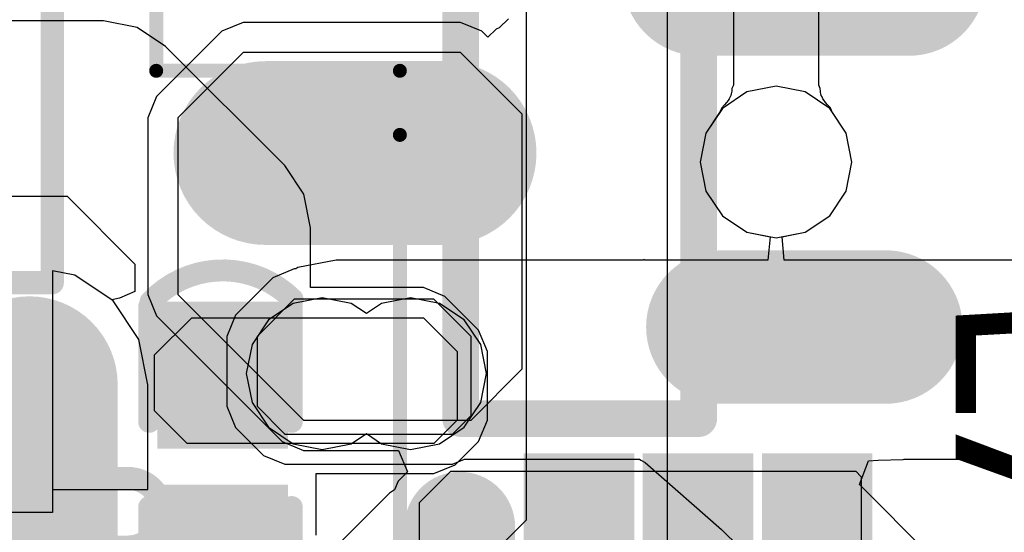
# Model space of a CAD drawing. Header units: millimetres. Extents: x 0 to 11.7, y 0 to 8.3.
# Tile 44 of 46: x 5.59 to 5.801, y 3.546 to 3.656. Entities that reach past the tile are written whole.
import ezdxf

# ---------------------------------------------------------------- set-up
doc = ezdxf.new("R2010")
doc.units = ezdxf.units.MM
doc.header["$MEASUREMENT"] = 0
for name, color, linetype in [('BottomLayer', 5, 'Continuous'), ('BottomOverlay', 54, 'Continuous'), ('BottomPaste', 16, 'Continuous'), ('BottomSolder', 6, 'Continuous'), ('ConnectLayer', 7, 'Continuous'), ('MidLayer1', 16, 'Continuous'), ('MidLayer2', 76, 'Continuous'), ('MultiLayer', 9, 'Continuous'), ('PadHoleLayer', 156, 'Continuous'), ('TopLayer', 1, 'Continuous'), ('TopOverlay', 2, 'Continuous'), ('TopPaste', 8, 'Continuous'), ('TopSolder', 216, 'Continuous')]:
    doc.layers.add(name, color=color, linetype=linetype)

# ---------------------------------------------------------------- blocks, each defined once
blk = doc.blocks.new('C0402_28')
at = {"layer": 'TopLayer'}
for points in [[(-0.0084, 0.03347), (-0.0084, 0.00985), (0.01168, 0.03347), (0.01168, 0.00985)], [(-0.0084, -0.0059), (-0.0084, -0.02952), (0.01168, -0.0059), (0.01168, -0.02952)]]:
    blk.add_solid(points, dxfattribs=at)
at = {"layer": 'TopOverlay', "const_width": 0.00472}
for points in [[(-0.01387, 0.03746, -0.424007), (0.01664, 0.03797)], [(0.01615, -0.03252, -0.424007), (-0.01436, -0.03303)]]:
    blk.add_lwpolyline(points, format="xyb", dxfattribs=at)
at = {"layer": 'TopOverlay', "const_width": 0.00236}
for points in [[(0.01546, 0.03797, 1), (0.01782, 0.03797, 1)], [(-0.01535, 0.03644, 1), (-0.01299, 0.03644, 1)], [(-0.01505, 0.03746, 1), (-0.01269, 0.03746, 1)], [(0.01527, 0.03644, 1), (0.01763, 0.03644, 1)], [(-0.01535, 0.01163, 1), (-0.01299, 0.01163, 1)], [(0.01527, 0.01163, 1), (0.01763, 0.01163, 1)], [(-0.01535, -0.00669, 1), (-0.01299, -0.00669, 1)], [(0.01527, -0.00669, 1), (0.01763, -0.00669, 1)], [(-0.01535, -0.03149, 1), (-0.01299, -0.03149, 1)], [(0.01527, -0.03149, 1), (0.01763, -0.03149, 1)], [(-0.01554, -0.03303, 1), (-0.01318, -0.03303, 1)], [(0.01497, -0.03252, 1), (0.01733, -0.03252, 1)]]:
    blk.add_lwpolyline(points, format="xyb", close=True, dxfattribs=at)
at = {"layer": 'TopOverlay', "const_width": 0.00472}
for points in [[(-0.01417, 0.01163), (-0.01417, 0.03644)], [(0.01645, 0.01163), (0.01645, 0.03644)], [(-0.01417, -0.03149), (-0.01417, -0.00669)], [(0.01645, -0.03149), (0.01645, -0.00669)]]:
    blk.add_lwpolyline(points, dxfattribs=at)
at = {"layer": 'TopPaste'}
for points in [[(-0.0084, 0.03347), (-0.0084, 0.00985), (0.01168, 0.03347), (0.01168, 0.00985)], [(-0.0084, -0.0059), (-0.0084, -0.02952), (0.01168, -0.0059), (0.01168, -0.02952)]]:
    blk.add_solid(points, dxfattribs=at)
at = {"layer": 'TopSolder'}
for points in [[(-0.0124, 0.03747), (-0.0124, 0.00585), (0.01568, 0.03747), (0.01568, 0.00585)], [(-0.0124, -0.0019), (-0.0124, -0.03352), (0.01568, -0.0019), (0.01568, -0.03352)]]:
    blk.add_solid(points, dxfattribs=at)
blk = doc.blocks.new('____23_B_37')
at = {"layer": 'BottomLayer'}
for points, const_width in [([(0.0145, 0.0748), (-0.0205, 0.0748)], 0.025), ([(0.1128, 0.0374), (0.0743, 0.0374)], 0.0315), ([(0.0195, 0), (-0.0255, 0)], 0.025)]:
    blk.add_lwpolyline(points, dxfattribs=dict(at, const_width=const_width))
for points, const_width in [([(-0.02675, 0.0748, 1), (-0.01425, 0.0748, 1)], 0.0125), ([(0.00825, 0.0748, 1), (0.02075, 0.0748, 1)], 0.0125), ([(0.06643, 0.0374, 1), (0.08217, 0.0374, 1)], 0.01575), ([(0.10493, 0.0374, 1), (0.12068, 0.0374, 1)], 0.01575), ([(-0.03175, 0, 1), (-0.01925, 0, 1)], 0.0125), ([(0.01325, 0, 1), (0.02575, 0, 1)], 0.0125)]:
    blk.add_lwpolyline(points, format="xyb", close=True, dxfattribs=dict(at, const_width=const_width))
at = {"layer": 'BottomOverlay', "const_width": 0.00787}
for points in [[(0.01969, 0.09449), (0.01969, -0.01969)], [(0.07087, 0.09449), (0.01969, 0.09449)], [(0.07087, 0.09449), (0.07087, -0.01969)], [(0.07087, -0.01969), (0.01969, -0.01969)]]:
    blk.add_lwpolyline(points, dxfattribs=at)
at = {"layer": 'BottomOverlay', "const_width": 0.00394}
for points in [[(0.01772, 0.09449, 1), (0.02165, 0.09449, 1)], [(0.01772, 0.09449, 1), (0.02165, 0.09449, 1)], [(0.0689, 0.09449, 1), (0.07283, 0.09449, 1)], [(0.0689, 0.09449, 1), (0.07283, 0.09449, 1)], [(0.01772, -0.01969, 1), (0.02165, -0.01969, 1)], [(0.01772, -0.01969, 1), (0.02165, -0.01969, 1)], [(0.0689, -0.01969, 1), (0.07283, -0.01969, 1)], [(0.0689, -0.01969, 1), (0.07283, -0.01969, 1)]]:
    blk.add_lwpolyline(points, format="xyb", close=True, dxfattribs=at)
at = {"layer": 'BottomPaste'}
for points, const_width in [([(0.0145, 0.0748), (-0.0205, 0.0748)], 0.025), ([(0.1128, 0.0374), (0.0743, 0.0374)], 0.0315), ([(0.0195, 0), (-0.0255, 0)], 0.025)]:
    blk.add_lwpolyline(points, dxfattribs=dict(at, const_width=const_width))
for points, const_width in [([(-0.02675, 0.0748, 1), (-0.01425, 0.0748, 1)], 0.0125), ([(0.00825, 0.0748, 1), (0.02075, 0.0748, 1)], 0.0125), ([(0.06643, 0.0374, 1), (0.08217, 0.0374, 1)], 0.01575), ([(0.10493, 0.0374, 1), (0.12068, 0.0374, 1)], 0.01575), ([(-0.03175, 0, 1), (-0.01925, 0, 1)], 0.0125), ([(0.01325, 0, 1), (0.02575, 0, 1)], 0.0125)]:
    blk.add_lwpolyline(points, format="xyb", close=True, dxfattribs=dict(at, const_width=const_width))
at = {"layer": 'BottomSolder'}
for points, const_width in [([(0.0145, 0.0748), (-0.0205, 0.0748)], 0.033), ([(0.1128, 0.0374), (0.0743, 0.0374)], 0.0395), ([(0.0195, 0), (-0.0255, 0)], 0.033)]:
    blk.add_lwpolyline(points, dxfattribs=dict(at, const_width=const_width))
for points, const_width in [([(-0.02875, 0.0748, 1), (-0.01225, 0.0748, 1)], 0.0165), ([(0.00625, 0.0748, 1), (0.02275, 0.0748, 1)], 0.0165), ([(0.06443, 0.0374, 1), (0.08417, 0.0374, 1)], 0.01975), ([(0.10293, 0.0374, 1), (0.12268, 0.0374, 1)], 0.01975), ([(-0.03375, 0, 1), (-0.01725, 0, 1)], 0.0165), ([(0.01125, 0, 1), (0.02775, 0, 1)], 0.0165)]:
    blk.add_lwpolyline(points, format="xyb", close=True, dxfattribs=dict(at, const_width=const_width))
blk = doc.blocks.new('USB_TYPE_C_16PIN_A_55')
at = {"layer": 'BottomLayer', "const_width": 0.03}
blk.add_lwpolyline([(0.12228, 0.17164), (0.06728, 0.17164)], dxfattribs=at)
at = {"layer": 'BottomLayer', "const_width": 0.015}
blk.add_lwpolyline([(0.05978, 0.17164, 1), (0.07478, 0.17164, 1)], format="xyb", close=True, dxfattribs=at)
at = {"layer": 'BottomSolder', "const_width": 0.038}
blk.add_lwpolyline([(0.12228, 0.17164), (0.06728, 0.17164)], dxfattribs=at)
at = {"layer": 'BottomSolder', "const_width": 0.019}
blk.add_lwpolyline([(0.05778, 0.17164, 1), (0.07678, 0.17164, 1)], format="xyb", close=True, dxfattribs=at)
at = {"layer": 'MidLayer1', "const_width": 0.03}
blk.add_lwpolyline([(0.12228, 0.17164), (0.06728, 0.17164)], dxfattribs=at)
at = {"layer": 'MidLayer1', "const_width": 0.015}
blk.add_lwpolyline([(0.05978, 0.17164, 1), (0.07478, 0.17164, 1)], format="xyb", close=True, dxfattribs=at)
at = {"layer": 'MidLayer2', "const_width": 0.03}
blk.add_lwpolyline([(0.12228, 0.17164), (0.06728, 0.17164)], dxfattribs=at)
at = {"layer": 'MidLayer2', "const_width": 0.015}
blk.add_lwpolyline([(0.05978, 0.17164, 1), (0.07478, 0.17164, 1)], format="xyb", close=True, dxfattribs=at)
at = {"layer": 'MultiLayer', "const_width": 0.03}
blk.add_lwpolyline([(0.12228, 0.17164), (0.06728, 0.17164)], dxfattribs=at)
at = {"layer": 'MultiLayer', "const_width": 0.015}
blk.add_lwpolyline([(0.05978, 0.17164, 1), (0.07478, 0.17164, 1)], format="xyb", close=True, dxfattribs=at)
at = {"layer": 'PadHoleLayer', "const_width": 0.00492}
blk.add_lwpolyline([(0.10216, 0.19281), (0.10216, 0.15048, -1), (0.0874, 0.15048), (0.0874, 0.19281, -1)], format="xyb", close=True, dxfattribs=at)
at = {"layer": 'TopLayer', "const_width": 0.03}
blk.add_lwpolyline([(0.12228, 0.17164), (0.06728, 0.17164)], dxfattribs=at)
at = {"layer": 'TopLayer', "const_width": 0.015}
blk.add_lwpolyline([(0.05978, 0.17164, 1), (0.07478, 0.17164, 1)], format="xyb", close=True, dxfattribs=at)
at = {"layer": 'TopOverlay', "const_width": 0.005}
for points in [[(0.04537, 0.17657), (-0.02549, 0.17657)], [(0.04537, 0.15983), (0.04537, 0.17657)]]:
    blk.add_lwpolyline(points, dxfattribs=at)
at = {"layer": 'TopOverlay', "const_width": 0.0025}
blk.add_lwpolyline([(0.04412, 0.17657, 1), (0.04662, 0.17657, 1)], format="xyb", close=True, dxfattribs=at)
blk.add_lwpolyline([(0.04412, 0.17657, 1), (0.04662, 0.17657, 1)], format="xyb", close=True, dxfattribs=at)
at = {"layer": 'TopSolder', "const_width": 0.038}
blk.add_lwpolyline([(0.12228, 0.17164), (0.06728, 0.17164)], dxfattribs=at)
at = {"layer": 'TopSolder', "const_width": 0.019}
blk.add_lwpolyline([(0.05778, 0.17164, 1), (0.07678, 0.17164, 1)], format="xyb", close=True, dxfattribs=at)
blk = doc.blocks.new('AO4401_1_B_61')
at = {"layer": 'BottomLayer'}
for points, const_width in [([(-0.04637, 0.05976), (-0.04637, 0.07551)], 0.01575), ([(-0.01254, 0.0052), (-0.00466, 0.0052)], 0.06299)]:
    blk.add_lwpolyline(points, dxfattribs=dict(at, const_width=const_width))
for points, const_width in [([(-0.05031, 0.07551, 1), (-0.04243, 0.07551, 1)], 0.00787), ([(-0.05031, 0.05976, 1), (-0.04243, 0.05976, 1)], 0.00787), ([(-0.02829, 0.0052, 1), (0.00321, 0.0052, 1)], 0.0315), ([(-0.02041, 0.0052, 1), (0.01108, 0.0052, 1)], 0.0315)]:
    blk.add_lwpolyline(points, format="xyb", close=True, dxfattribs=dict(at, const_width=const_width))
for points in [[(-0.02866, 0.08732), (-0.02866, 0.04795), (-0.01291, 0.08732), (-0.01291, 0.04795)], [(-0.00306, 0.08732), (-0.00306, 0.04795), (0.01268, 0.08732), (0.01268, 0.04795)], [(0.02253, 0.08732), (0.02253, 0.04795), (0.03827, 0.08732), (0.03827, 0.04795)], [(-0.0385, -0.08649), (-0.0385, -0.04711), (-0.05425, -0.08649), (-0.05425, -0.04711)], [(-0.01291, -0.08649), (-0.01291, -0.04711), (-0.02866, -0.08649), (-0.02866, -0.04711)], [(0.01268, -0.08649), (0.01268, -0.04711), (-0.00306, -0.08649), (-0.00306, -0.04711)], [(0.03827, -0.08649), (0.03827, -0.04711), (0.02253, -0.08649), (0.02253, -0.04711)]]:
    blk.add_solid(points, dxfattribs=at)
at = {"layer": 'BottomOverlay'}
for points, const_width in [([(-0.0706, -0.0648), (-0.0706, 0.0662)], 0.006), ([(-0.0706, 0.0662), (-0.06, 0.0662)], 0.00598), ([(0.0478, 0.0662), (0.0584, 0.0662)], 0.00598), ([(0.0584, -0.0648), (0.0584, 0.0662)], 0.006), ([(-0.0706, -0.0648), (-0.06, -0.0648)], 0.00598), ([(0.0478, -0.0648), (0.0584, -0.0648)], 0.00598)]:
    blk.add_lwpolyline(points, dxfattribs=dict(at, const_width=const_width))
for points, const_width in [([(-0.0721, 0.0662, 1), (-0.0691, 0.0662, 1)], 0.003), ([(-0.0721, 0.0662, 1), (-0.0691, 0.0662, 1)], 0.00299), ([(-0.0615, 0.0662, 1), (-0.0585, 0.0662, 1)], 0.00299), ([(0.0463, 0.0662, 1), (0.0493, 0.0662, 1)], 0.00299), ([(0.0569, 0.0662, 1), (0.0599, 0.0662, 1)], 0.003), ([(0.0569, 0.0662, 1), (0.0599, 0.0662, 1)], 0.00299), ([(0.08412, -0.04, 1), (0.07588, -0.04, 1)], 0.00984), ([(0.07342, -0.04, 1), (0.07834, -0.04, 1)], 0.00492), ([(0.08166, -0.04, 1), (0.08658, -0.04, 1)], 0.00492), ([(-0.0721, -0.0648, 1), (-0.0691, -0.0648, 1)], 0.003), ([(-0.0721, -0.0648, 1), (-0.0691, -0.0648, 1)], 0.00299), ([(-0.0615, -0.0648, 1), (-0.0585, -0.0648, 1)], 0.00299), ([(0.0463, -0.0648, 1), (0.0493, -0.0648, 1)], 0.00299), ([(0.0569, -0.0648, 1), (0.0599, -0.0648, 1)], 0.003), ([(0.0569, -0.0648, 1), (0.0599, -0.0648, 1)], 0.00299)]:
    blk.add_lwpolyline(points, format="xyb", close=True, dxfattribs=dict(at, const_width=const_width))
at = {"layer": 'BottomPaste'}
for points, const_width in [([(-0.04637, 0.05976), (-0.04637, 0.07551)], 0.01575), ([(-0.01254, 0.0052), (-0.00466, 0.0052)], 0.06299)]:
    blk.add_lwpolyline(points, dxfattribs=dict(at, const_width=const_width))
for points, const_width in [([(-0.05031, 0.07551, 1), (-0.04243, 0.07551, 1)], 0.00787), ([(-0.05031, 0.05976, 1), (-0.04243, 0.05976, 1)], 0.00787), ([(-0.02829, 0.0052, 1), (0.00321, 0.0052, 1)], 0.0315), ([(-0.02041, 0.0052, 1), (0.01108, 0.0052, 1)], 0.0315)]:
    blk.add_lwpolyline(points, format="xyb", close=True, dxfattribs=dict(at, const_width=const_width))
for points in [[(-0.02866, 0.08732), (-0.02866, 0.04795), (-0.01291, 0.08732), (-0.01291, 0.04795)], [(-0.00306, 0.08732), (-0.00306, 0.04795), (0.01268, 0.08732), (0.01268, 0.04795)], [(0.02253, 0.08732), (0.02253, 0.04795), (0.03827, 0.08732), (0.03827, 0.04795)], [(-0.0385, -0.08649), (-0.0385, -0.04711), (-0.05425, -0.08649), (-0.05425, -0.04711)], [(-0.01291, -0.08649), (-0.01291, -0.04711), (-0.02866, -0.08649), (-0.02866, -0.04711)], [(0.01268, -0.08649), (0.01268, -0.04711), (-0.00306, -0.08649), (-0.00306, -0.04711)], [(0.03827, -0.08649), (0.03827, -0.04711), (0.02253, -0.08649), (0.02253, -0.04711)]]:
    blk.add_solid(points, dxfattribs=at)
at = {"layer": 'BottomSolder'}
for points, const_width in [([(-0.04637, 0.05976), (-0.04637, 0.07551)], 0.02375), ([(-0.01254, 0.0052), (-0.00466, 0.0052)], 0.07099)]:
    blk.add_lwpolyline(points, dxfattribs=dict(at, const_width=const_width))
for points, const_width in [([(-0.05231, 0.07551, 1), (-0.04043, 0.07551, 1)], 0.01187), ([(-0.05231, 0.05976, 1), (-0.04043, 0.05976, 1)], 0.01187), ([(-0.03028, 0.0052, 1), (0.00521, 0.0052, 1)], 0.0355), ([(-0.02241, 0.0052, 1), (0.01308, 0.0052, 1)], 0.0355)]:
    blk.add_lwpolyline(points, format="xyb", close=True, dxfattribs=dict(at, const_width=const_width))
for points in [[(-0.03266, 0.09132), (-0.03266, 0.04395), (-0.00891, 0.09132), (-0.00891, 0.04395)], [(-0.00706, 0.09132), (-0.00706, 0.04395), (0.01668, 0.09132), (0.01668, 0.04395)], [(0.01853, 0.09132), (0.01853, 0.04395), (0.04227, 0.09132), (0.04227, 0.04395)], [(-0.0345, -0.09048), (-0.0345, -0.04312), (-0.05825, -0.09048), (-0.05825, -0.04312)], [(-0.00891, -0.09048), (-0.00891, -0.04312), (-0.03266, -0.09048), (-0.03266, -0.04312)], [(0.01668, -0.09048), (0.01668, -0.04312), (-0.00706, -0.09048), (-0.00706, -0.04312)], [(0.04227, -0.09048), (0.04227, -0.04312), (0.01853, -0.09048), (0.01853, -0.04312)]]:
    blk.add_solid(points, dxfattribs=at)

msp = doc.modelspace()

# ---------------------------------------------------------------- linework, layer by layer
at = {"layer": 'BottomLayer'}
for p, q in [((5.63758, 3.64886), (5.62358, 3.63486)), ((5.68432, 3.64886), (5.63758, 3.64886)), ((5.69758, 3.6356), (5.68432, 3.64886)), ((5.62358, 3.63486), (5.62358, 3.59686)), ((5.69758, 3.58086), (5.69758, 3.6356)), ((5.62358, 3.59686), (5.65058, 3.56986)), ((5.68658, 3.56986), (5.69758, 3.58086)), ((5.65058, 3.56986), (5.68658, 3.56986)), ((5.67551, 3.55217), (5.68219, 3.55886)), ((5.68219, 3.55886), (5.76922, 3.55886)), ((5.76922, 3.55886), (5.77041, 3.55767)), ((5.77041, 3.55767), (5.77041, 3.51947)), ((5.67551, 3.52477), (5.67551, 3.55217))]:
    msp.add_line(p, q, dxfattribs=at)
at = {"layer": 'ConnectLayer'}
for p, q in [((5.76128, 3.64183), (5.76128, 3.71067)), ((5.74293, 3.70687), (5.74293, 3.64183)), ((5.72875, 3.53907), (5.72875, 3.69691)), ((5.6984, 3.6874), (5.6984, 3.54836)), ((5.69461, 3.65615), (5.69263, 3.65418)), ((5.60758, 3.65572), (5.51689, 3.65572)), ((5.61479, 3.65429), (5.60758, 3.65572)), ((5.62091, 3.6502), (5.61479, 3.65429)), ((5.63758, 3.65535), (5.63298, 3.65345)), ((5.68432, 3.65535), (5.63758, 3.65535)), ((5.68891, 3.65345), (5.68432, 3.65535)), ((5.69198, 3.65392), (5.69018, 3.65218)), ((5.69263, 3.65418), (5.69198, 3.65392)), ((5.63298, 3.65345), (5.61898, 3.63945)), ((5.69018, 3.65218), (5.68891, 3.65345)), ((5.64655, 3.62456), (5.62091, 3.6502)), ((5.74262, 3.64116), (5.74259, 3.64057)), ((5.74293, 3.64183), (5.74262, 3.64116)), ((5.75211, 3.64164), (5.74586, 3.6404)), ((5.75211, 3.64164), (5.74586, 3.6404)), ((5.75835, 3.6404), (5.75211, 3.64164)), ((5.75835, 3.6404), (5.75211, 3.64164)), ((5.76159, 3.64116), (5.76128, 3.64183)), ((5.76162, 3.64057), (5.76159, 3.64116)), ((5.61898, 3.63945), (5.61708, 3.63486)), ((5.74586, 3.6404), (5.74057, 3.63686)), ((5.74586, 3.6404), (5.74057, 3.63686)), ((5.74224, 3.63932), (5.74204, 3.63895)), ((5.74238, 3.63966), (5.74224, 3.63932)), ((5.74248, 3.63997), (5.74238, 3.63966)), ((5.74255, 3.64027), (5.74248, 3.63997)), ((5.74259, 3.64057), (5.74255, 3.64027)), ((5.76364, 3.63686), (5.75835, 3.6404)), ((5.76364, 3.63686), (5.75835, 3.6404)), ((5.76166, 3.64027), (5.76162, 3.64057)), ((5.76173, 3.63997), (5.76166, 3.64027)), ((5.76183, 3.63966), (5.76173, 3.63997)), ((5.76198, 3.63932), (5.76183, 3.63966)), ((5.76217, 3.63895), (5.76198, 3.63932)), ((5.74043, 3.63697), (5.74012, 3.63619)), ((5.74105, 3.63762), (5.74043, 3.63697)), ((5.74145, 3.6381), (5.74105, 3.63762)), ((5.74178, 3.63854), (5.74145, 3.6381)), ((5.74204, 3.63895), (5.74178, 3.63854)), ((5.76243, 3.63854), (5.76217, 3.63895)), ((5.76276, 3.6381), (5.76243, 3.63854)), ((5.76317, 3.63762), (5.76276, 3.6381)), ((5.76379, 3.63697), (5.76317, 3.63762)), ((5.76409, 3.63619), (5.76379, 3.63697)), ((5.61708, 3.63486), (5.61708, 3.59686)), ((5.74057, 3.63686), (5.73703, 3.63157)), ((5.74057, 3.63686), (5.73703, 3.63157)), ((5.74012, 3.63619), (5.73703, 3.63157)), ((5.76718, 3.63157), (5.76364, 3.63686)), ((5.76718, 3.63157), (5.76364, 3.63686)), ((5.76718, 3.63157), (5.76409, 3.63619)), ((5.73703, 3.63157), (5.73579, 3.62533)), ((5.73703, 3.63157), (5.73579, 3.62533)), ((5.73703, 3.63157), (5.73579, 3.62533)), ((5.76842, 3.62533), (5.76718, 3.63157)), ((5.76842, 3.62533), (5.76718, 3.63157)), ((5.76842, 3.62533), (5.76718, 3.63157)), ((5.65064, 3.61844), (5.64655, 3.62456)), ((5.73579, 3.62533), (5.73703, 3.61909)), ((5.73579, 3.62533), (5.73703, 3.61909)), ((5.73579, 3.62533), (5.73703, 3.61909)), ((5.76718, 3.61909), (5.76842, 3.62533)), ((5.76718, 3.61909), (5.76842, 3.62533)), ((5.76718, 3.61909), (5.76842, 3.62533)), ((5.52471, 3.618), (5.59976, 3.618)), ((5.59976, 3.618), (5.61435, 3.60341)), ((5.65208, 3.61122), (5.65064, 3.61844)), ((5.73703, 3.61909), (5.74057, 3.61379)), ((5.73703, 3.61909), (5.74057, 3.61379)), ((5.73703, 3.61909), (5.74057, 3.61379)), ((5.76364, 3.61379), (5.76718, 3.61909)), ((5.76364, 3.61379), (5.76718, 3.61909)), ((5.76364, 3.61379), (5.76718, 3.61909)), ((5.74057, 3.61379), (5.74586, 3.61026)), ((5.74057, 3.61379), (5.74586, 3.61026)), ((5.74057, 3.61379), (5.74586, 3.61026)), ((5.75835, 3.61026), (5.76364, 3.61379)), ((5.75835, 3.61026), (5.76364, 3.61379)), ((5.75835, 3.61026), (5.76364, 3.61379)), ((5.65208, 3.59835), (5.65208, 3.61122)), ((5.74586, 3.61026), (5.75211, 3.60902)), ((5.74586, 3.61026), (5.75082, 3.60927)), ((5.74586, 3.61026), (5.75211, 3.60902)), ((5.75211, 3.60902), (5.75835, 3.61026)), ((5.75211, 3.60902), (5.75835, 3.61026)), ((5.75339, 3.60927), (5.75552, 3.60969)), ((5.75552, 3.60969), (5.75835, 3.61026)), ((5.75082, 3.60927), (5.75033, 3.60427)), ((5.75388, 3.60427), (5.75339, 3.60927)), ((5.61435, 3.60341), (5.61435, 3.59748)), ((5.65758, 3.60427), (5.64938, 3.60264)), ((5.72352, 3.60427), (5.65758, 3.60427)), ((5.72372, 3.60435), (5.72352, 3.60427)), ((5.72392, 3.60427), (5.72372, 3.60435)), ((5.75033, 3.60427), (5.72392, 3.60427)), ((5.83629, 3.60427), (5.75388, 3.60427)), ((5.6014, 3.60102), (5.59665, 3.60196)), ((5.59665, 3.60196), (5.59665, 3.55497)), ((5.6014, 3.60102), (5.59665, 3.60196)), ((5.59665, 3.60196), (5.59665, 3.55497)), ((5.6014, 3.60102), (5.59665, 3.60196)), ((5.59665, 3.60196), (5.59665, 3.55497)), ((5.6014, 3.60102), (5.59665, 3.60196)), ((5.59665, 3.60196), (5.59665, 3.54997)), ((5.60967, 3.59549), (5.6014, 3.60102)), ((5.60967, 3.59549), (5.6014, 3.60102)), ((5.60967, 3.59549), (5.6014, 3.60102)), ((5.60935, 3.5957), (5.6014, 3.60102)), ((5.64858, 3.60235), (5.64398, 3.60045)), ((5.64895, 3.60235), (5.64858, 3.60235)), ((5.64938, 3.60264), (5.64895, 3.60235)), ((5.64398, 3.60045), (5.63598, 3.59245)), ((5.61435, 3.59748), (5.61103, 3.59607)), ((5.61708, 3.59686), (5.61898, 3.59227)), ((5.67632, 3.59835), (5.65208, 3.59835)), ((5.68091, 3.59645), (5.67632, 3.59835)), ((5.61103, 3.59607), (5.60935, 3.5957)), ((5.6152, 3.58722), (5.60967, 3.59549)), ((5.6152, 3.58722), (5.60967, 3.59549)), ((5.6152, 3.58722), (5.60967, 3.59549)), ((5.64833, 3.59493), (5.64304, 3.59139)), ((5.65458, 3.59617), (5.64833, 3.59493)), ((5.66082, 3.59493), (5.65458, 3.59617)), ((5.66408, 3.59275), (5.66082, 3.59493)), ((5.66733, 3.59493), (5.66408, 3.59275)), ((5.67358, 3.59617), (5.66733, 3.59493)), ((5.67982, 3.59493), (5.67358, 3.59617)), ((5.68511, 3.59139), (5.67982, 3.59493)), ((5.68817, 3.58919), (5.68091, 3.59645)), ((5.63598, 3.59245), (5.63408, 3.58786)), ((5.61898, 3.59227), (5.64598, 3.56527)), ((5.64304, 3.59139), (5.6395, 3.5861)), ((5.68865, 3.5861), (5.68511, 3.59139)), ((5.69007, 3.5846), (5.68817, 3.58919)), ((5.61714, 3.57747), (5.6152, 3.58722)), ((5.61714, 3.57747), (5.6152, 3.58722)), ((5.61714, 3.57747), (5.6152, 3.58722)), ((5.63408, 3.58786), (5.63408, 3.57286)), ((5.6395, 3.5861), (5.63826, 3.57986)), ((5.68989, 3.57986), (5.68865, 3.5861)), ((5.69007, 3.56986), (5.69007, 3.5846)), ((5.63826, 3.57986), (5.6395, 3.57362)), ((5.68865, 3.57362), (5.68989, 3.57986)), ((5.61714, 3.55497), (5.61714, 3.57747)), ((5.61714, 3.55497), (5.61714, 3.57747)), ((5.61714, 3.55497), (5.61714, 3.57747)), ((5.6395, 3.57362), (5.64304, 3.56832)), ((5.68511, 3.56832), (5.68865, 3.57362)), ((5.63408, 3.57286), (5.63598, 3.56827)), ((5.68817, 3.56527), (5.69007, 3.56986)), ((5.63598, 3.56827), (5.64198, 3.56227)), ((5.64304, 3.56832), (5.64833, 3.56479)), ((5.67982, 3.56479), (5.68511, 3.56832)), ((5.64598, 3.56527), (5.65058, 3.56336)), ((5.66082, 3.56479), (5.66408, 3.56696)), ((5.66408, 3.56696), (5.66733, 3.56479)), ((5.68317, 3.56027), (5.68817, 3.56527)), ((5.64833, 3.56479), (5.65458, 3.56355)), ((5.65058, 3.56336), (5.67098, 3.56336)), ((5.65458, 3.56355), (5.66082, 3.56479)), ((5.66733, 3.56479), (5.67358, 3.56355)), ((5.67098, 3.56336), (5.67289, 3.55875)), ((5.67358, 3.56355), (5.67982, 3.56479)), ((5.64198, 3.56227), (5.64658, 3.56036)), ((5.68258, 3.56036), (5.68519, 3.56145)), ((5.68519, 3.56145), (5.72265, 3.56145)), ((5.72265, 3.56145), (5.72275, 3.56143)), ((5.72275, 3.56143), (5.72308, 3.56128)), ((5.72308, 3.56128), (5.72396, 3.56074)), ((5.72396, 3.56074), (5.74041, 3.54633)), ((5.77006, 3.55599), (5.77199, 3.56113)), ((5.77199, 3.56113), (5.77401, 3.56126)), ((5.77401, 3.56126), (5.77945, 3.56137)), ((5.77945, 3.56137), (5.77963, 3.56145)), ((5.77963, 3.56145), (5.83584, 3.56145)), ((5.64658, 3.56036), (5.68258, 3.56036)), ((5.67289, 3.55875), (5.67091, 3.55676)), ((5.67858, 3.55836), (5.68317, 3.56027)), ((5.65325, 3.54515), (5.65325, 3.55836)), ((5.65325, 3.55836), (5.67858, 3.55836)), ((5.67091, 3.55676), (5.67014, 3.55489)), ((5.59665, 3.55497), (5.61714, 3.55497)), ((5.59665, 3.55497), (5.61714, 3.55497)), ((5.59665, 3.55497), (5.61714, 3.55497)), ((5.67014, 3.55489), (5.66902, 3.55415)), ((5.79104, 3.535), (5.77006, 3.55599)), ((5.77006, 3.55599), (5.77006, 3.55599)), ((5.66902, 3.55415), (5.62275, 3.50788)), ((5.59665, 3.54997), (5.58665, 3.54997)), ((5.6984, 3.54836), (5.667, 3.51697)), ((5.74041, 3.54633), (5.74425, 3.54254))]:
    msp.add_line(p, q, dxfattribs=at)
at = {"layer": 'MidLayer1'}
for p, q in [((5.64858, 3.59586), (5.64058, 3.58786)), ((5.67858, 3.59586), (5.64858, 3.59586)), ((5.68658, 3.58786), (5.67858, 3.59586)), ((5.64058, 3.58786), (5.64058, 3.57286)), ((5.68658, 3.57086), (5.68658, 3.58786)), ((5.64058, 3.57286), (5.64658, 3.56686)), ((5.68258, 3.56686), (5.68658, 3.57086)), ((5.64658, 3.56686), (5.68258, 3.56686))]:
    msp.add_line(p, q, dxfattribs=at)
at = {"layer": 'TopLayer'}
for p, q in [((5.61858, 3.58386), (5.62658, 3.59186)), ((5.62658, 3.59186), (5.64122, 3.59186)), ((5.64122, 3.59186), (5.67632, 3.59186)), ((5.67632, 3.59186), (5.68358, 3.5846)), ((5.68358, 3.5846), (5.68358, 3.56986)), ((5.61858, 3.57186), (5.61858, 3.58386)), ((5.62558, 3.56486), (5.61858, 3.57186)), ((5.68358, 3.56986), (5.67858, 3.56486)), ((5.67858, 3.56486), (5.62558, 3.56486))]:
    msp.add_line(p, q, dxfattribs=at)
at = {"layer": 'TopOverlay', "const_width": 0.003}
for points in [[(5.61891, 3.64495), (5.61891, 3.81027)], [(5.61891, 3.64495), (5.67127, 3.64495)], [(5.67127, 3.63117), (5.67127, 3.64495)], [(5.67127, 3.30554), (5.67127, 3.63117)]]:
    msp.add_lwpolyline(points, dxfattribs=at)
at = {"layer": 'TopOverlay', "const_width": 0.0015}
for points in [[(5.61816, 3.64495, 1), (5.61966, 3.64495, 1)], [(5.61816, 3.64495, 1), (5.61966, 3.64495, 1)], [(5.67052, 3.64495, 1), (5.67202, 3.64495, 1)], [(5.67052, 3.64495, 1), (5.67202, 3.64495, 1)], [(5.67052, 3.63117, 1), (5.67202, 3.63117, 1)], [(5.67052, 3.63117, 1), (5.67202, 3.63117, 1)]]:
    msp.add_lwpolyline(points, format="xyb", close=True, dxfattribs=at)

# ---------------------------------------------------------------- block references
for name, p, rotation in [('USB_TYPE_C_16PIN_A_55', (5.42, 3.64475), 270), ('____23_B_37', (5.75518, 3.66467), 180), ('C0402_28', (5.63158, 3.55786), 360)]:
    msp.add_blockref(name, p, dxfattribs=dict(rotation=rotation))
msp.add_blockref('AO4401_1_B_61', (5.73053, 3.47137))

# ---------------------------------------------------------------- texts
at = {"layer": 'BottomOverlay', "text_generation_flag": 2}
msp.add_text('5V', height=0.04, rotation=90, dxfattribs=at).set_placement((5.83071, 3.59677))

doc.saveas('drawing.dxf')
